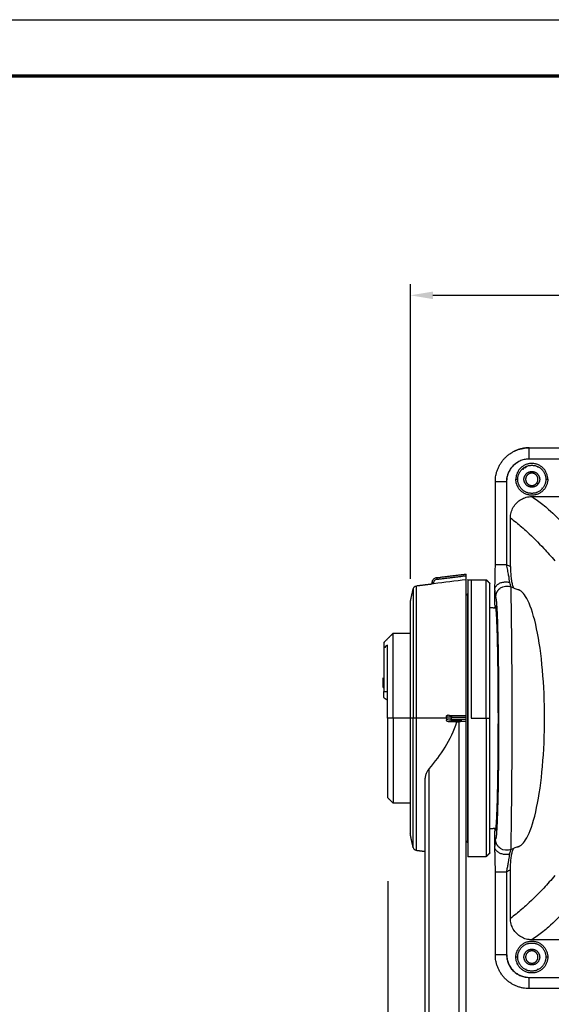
# Model space of a CAD drawing. Header units: millimetres. Extents: x 9946 to 11276, y -4769 to -3439.
# Tile 62 of 100: x 10667 to 10809, y -3702 to -3439. Entities that reach past the tile are written whole.
import ezdxf

# ---------------------------------------------------------------- set-up
doc = ezdxf.new("R2010")
doc.units = ezdxf.units.MM
doc.layers.add('ROXX NEO mini i_Fixture', color=7, linetype='Continuous', true_color=0x000000)
doc.dimstyles.get("Standard").update_dxf_attribs({"dimscale": 10, "dimtxt": 2.5, "dimasz": 3, "dimexe": 1, "dimexo": 0.5, "dimgap": 0.8, "dimtad": 1, "dimtoh": 1, "dimdec": 1, "dimzin": 1, "dimdsep": 46, "dimtxsty": 'Standard', "dimblk": 'OPEN90', "dimcen": 2.5, "dimadec": 1, "dimazin": 1, "dimtfac": 1, "dimtdec": 4, "dimtix": 1, "dimtofl": 0, "dimtmove": 1, "dimatfit": 3, "dimldrblk": 'OPEN90', "dimfxl": 1, "dimtolj": 1, "dimtzin": 1, "dimarcsym": 0})

# ---------------------------------------------------------------- blocks, each defined once
blk = doc.blocks.new('*D2')
at = {"layer": 'Defpoints', "color": 0}
for p in [(10764.95, -3663.26), (11106.95, -3663.26), (11106.95, -3885.82)]:
    blk.add_point(p, dxfattribs=at)
at = {"layer": 'ROXX NEO mini i_Fixture', "color": 0, "lineweight": -2}
for p, q in [((10764.95, -3669.26), (10764.95, -3888.82)), ((11106.95, -3669.26), (11106.95, -3888.82)), ((10770.95, -3885.82), (11100.94, -3885.82))]:
    blk.add_line(p, q, dxfattribs=at)
at = {"layer": 'ROXX NEO mini i_Fixture', "color": 0}
for points in [[(10770.95, -3884.82), (10770.95, -3886.82), (10764.95, -3885.82)], [(11100.94, -3886.82), (11100.94, -3884.82), (11106.95, -3885.82)]]:
    blk.add_solid(points, dxfattribs=at)
at = {"layer": 'ROXX NEO mini i_Fixture', "color": 0, "insert": (10935.95, -3878.92), "char_height": 9.002, "attachment_point": 5}
blk.add_mtext('\\A1;342.0', dxfattribs=at)
blk = doc.blocks.new('*D12')
at = {"layer": 'Defpoints', "color": 0}
for p in [(11100.94, -3512.81), (10770.94, -3594.55), (11100.94, -3594.55)]:
    blk.add_point(p, dxfattribs=at)
at = {"layer": 'ROXX NEO mini i_Fixture', "color": 0, "lineweight": -2}
for p, q in [((10770.94, -3588.55), (10770.94, -3509.81)), ((11100.94, -3588.55), (11100.94, -3509.81)), ((10776.94, -3512.81), (11094.94, -3512.81))]:
    blk.add_line(p, q, dxfattribs=at)
at = {"layer": 'ROXX NEO mini i_Fixture', "color": 0}
for points in [[(10776.94, -3511.81), (10776.94, -3513.81), (10770.94, -3512.81)], [(11094.94, -3513.81), (11094.94, -3511.81), (11100.94, -3512.81)]]:
    blk.add_solid(points, dxfattribs=at)
at = {"layer": 'ROXX NEO mini i_Fixture', "color": 0, "insert": (10935.94, -3505.91), "char_height": 9.002, "attachment_point": 5}
blk.add_mtext('\\A1;330.0', dxfattribs=at)

msp = doc.modelspace()

# ---------------------------------------------------------------- linework, layer by layer
at = {"layer": 'ROXX NEO mini i_Fixture'}
msp.add_lwpolyline([(11275.74, -4769.19), (9945.74, -4769.19), (9945.74, -3439.19), (11275.74, -3439.19)], close=True, dxfattribs=at)
at = {"layer": 'ROXX NEO mini i_Fixture', "color": 250, "lineweight": 70, "true_color": 0x1a171b}
msp.add_lwpolyline([(11260.74, -4754.19), (9960.74, -4754.19), (9960.74, -3454.19), (11260.74, -3454.19)], close=True, dxfattribs=at)
at = {"layer": 'ROXX NEO mini i_Fixture', "color": 18, "true_color": 0x000000}
for points, weights in [([(10793.61, -3562.56), (10793.61, -3553.53), (10802.64, -3553.53)], [1, 0.707106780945, 1]), ([(10793.61, -3562.56), (10793.61, -3553.53), (10802.64, -3553.53)], [1, 0.707106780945, 1]), ([(10802.64, -3553.54), (10800.47, -3553.54), (10798.54, -3554.52)], [1, 0.909550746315, 0.874965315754]), ([(10802.64, -3553.54), (10800.47, -3553.54), (10798.54, -3554.52)], [1, 0.909550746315, 0.874965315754]), ([(10763.84, -3605.56), (10763.84, -3605.56), (10763.84, -3607.04)], [1, 0.981458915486, 1]), ([(10763.84, -3605.56), (10763.84, -3605.56), (10763.84, -3607.04)], [1, 0.981458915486, 1]), ([(10764.84, -3625.76), (10764.84, -3611.74), (10764.84, -3606.25)], [1, 0.834119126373, 1]), ([(10764.84, -3625.76), (10764.84, -3611.74), (10764.84, -3606.25)], [1, 0.834119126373, 1]), ([(10763.84, -3620.26), (10763.84, -3620.26), (10763.84, -3618.66)], [1, 0.707106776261, 1]), ([(10763.84, -3620.26), (10763.84, -3620.26), (10763.84, -3618.66)], [1, 0.707106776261, 1]), ([(10764.84, -3625.76), (10764.84, -3646.96), (10764.84, -3646.96)], [1, 0.707106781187, 1]), ([(10764.84, -3625.76), (10764.84, -3646.96), (10764.84, -3646.96)], [1, 0.707106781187, 1]), ([(10792.14, -3661.76), (10792.14, -3661.76), (10792.14, -3625.76)], [1, 0.707106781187, 1]), ([(10792.14, -3661.76), (10792.14, -3661.76), (10792.14, -3625.76)], [1, 0.707106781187, 1]), ([(10802.64, -3697.99), (10793.61, -3697.99), (10793.61, -3688.96)], [1, 0.707106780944, 1]), ([(10802.64, -3697.99), (10793.61, -3697.99), (10793.61, -3688.96)], [1, 0.707106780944, 1])]:
    msp.add_rational_spline(points, weights, degree=2, dxfattribs=at)
for points, degree in [([(10802.64, -3553.53), (10806.68, -3553.53), (10810.72, -3553.53)], 2), ([(10802.64, -3553.53), (10806.68, -3553.53), (10810.72, -3553.53)], 2), ([(10793.61, -3584.72), (10793.61, -3573.64), (10793.61, -3562.56)], 2), ([(10793.61, -3584.72), (10793.61, -3573.64), (10793.61, -3562.56)], 2), ([(10777.96, -3588.23), (10777.81, -3588.25), (10777.52, -3588.33), (10777.16, -3588.56), (10776.88, -3588.86), (10776.69, -3589.24), (10776.64, -3589.55), (10776.64, -3589.72)], 3), ([(10777.96, -3588.23), (10777.81, -3588.25), (10777.52, -3588.33), (10777.16, -3588.56), (10776.88, -3588.86), (10776.69, -3589.24), (10776.64, -3589.55), (10776.64, -3589.72)], 3), ([(10776.64, -3589.72), (10776.64, -3589.8), (10776.64, -3589.89)], 2), ([(10776.64, -3589.72), (10776.64, -3589.8), (10776.64, -3589.89)], 2), ([(10777.96, -3588.23), (10781.9, -3587.74), (10785.84, -3587.26)], 2), ([(10777.96, -3588.23), (10781.9, -3587.74), (10785.84, -3587.26)], 2), ([(10785.84, -3587.69), (10785.84, -3587.4), (10785.84, -3587.26), (10785.84, -3587.26)], 3), ([(10785.84, -3587.69), (10785.84, -3587.4), (10785.84, -3587.26), (10785.84, -3587.26)], 3), ([(10785.84, -3588.77), (10785.84, -3588.23), (10785.84, -3587.69)], 2), ([(10785.84, -3588.77), (10785.84, -3588.23), (10785.84, -3587.69)], 2), ([(10786.24, -3588.76), (10786.69, -3588.76), (10787.14, -3588.76)], 2), ([(10786.24, -3588.76), (10786.69, -3588.76), (10787.14, -3588.76)], 2), ([(10787.14, -3588.76), (10789.14, -3588.76), (10791.14, -3588.76)], 2), ([(10787.14, -3588.76), (10789.14, -3588.76), (10791.14, -3588.76)], 2), ([(10791.14, -3588.76), (10791.64, -3589.26), (10792.14, -3589.76)], 2), ([(10791.14, -3588.76), (10791.64, -3589.26), (10792.14, -3589.76)], 2), ([(10770.94, -3594.53), (10771.31, -3592.85), (10771.69, -3591.17)], 2), ([(10770.94, -3594.53), (10771.31, -3592.85), (10771.69, -3591.17)], 2), ([(10772.54, -3590.39), (10774.59, -3590.14), (10776.64, -3589.89)], 2), ([(10772.54, -3590.39), (10774.59, -3590.14), (10776.64, -3589.89)], 2), ([(10793.43, -3591.55), (10793.43, -3591.52), (10793.43, -3591.5), (10793.43, -3591.47)], 3), ([(10793.43, -3591.55), (10793.43, -3591.52), (10793.43, -3591.5), (10793.43, -3591.47)], 3), ([(10793.43, -3595.56), (10793.43, -3593.64), (10793.43, -3591.72)], 2), ([(10793.43, -3595.56), (10793.43, -3593.64), (10793.43, -3591.72)], 2), ([(10786.14, -3592.66), (10786, -3592.8), (10785.85, -3592.95)], 2), ([(10786.14, -3592.66), (10786, -3592.8), (10785.85, -3592.95)], 2), ([(10786.24, -3592.66), (10786.19, -3592.66), (10786.14, -3592.66)], 2), ([(10786.24, -3592.66), (10786.19, -3592.66), (10786.14, -3592.66)], 2), ([(10792.99, -3596.26), (10792.56, -3596.26), (10792.14, -3596.26)], 2), ([(10792.99, -3596.26), (10792.56, -3596.26), (10792.14, -3596.26)], 2), ([(10792.99, -3596.26), (10793.3, -3596.26), (10793.62, -3596.26)], 2), ([(10792.99, -3596.26), (10793.3, -3596.26), (10793.62, -3596.26)], 2), ([(10793.43, -3595.56), (10793.53, -3595.66), (10793.64, -3595.77)], 2), ([(10793.43, -3595.56), (10793.53, -3595.66), (10793.64, -3595.77)], 2), ([(10793.43, -3596.07), (10793.71, -3595.94), (10793.99, -3595.82)], 2), ([(10793.43, -3596.07), (10793.71, -3595.94), (10793.99, -3595.82)], 2), ([(10793.43, -3596.23), (10793.43, -3596.15), (10793.43, -3596.07)], 2), ([(10793.43, -3596.23), (10793.43, -3596.15), (10793.43, -3596.07)], 2), ([(10763.84, -3605.56), (10765.09, -3604.31), (10766.34, -3603.06)], 2), ([(10763.84, -3605.56), (10765.09, -3604.31), (10766.34, -3603.06)], 2), ([(10766.34, -3603.06), (10768.64, -3603.06), (10770.95, -3603.06)], 2), ([(10766.34, -3603.06), (10768.64, -3603.06), (10770.95, -3603.06)], 2), ([(10763.84, -3607.04), (10763.84, -3612.85), (10763.84, -3618.66)], 2), ([(10763.84, -3607.04), (10763.84, -3612.85), (10763.84, -3618.66)], 2), ([(10763.64, -3615.08), (10763.64, -3615.03), (10763.64, -3615.01), (10763.64, -3615.01)], 3), ([(10763.64, -3615.08), (10763.64, -3615.03), (10763.64, -3615.01), (10763.64, -3615.01)], 3), ([(10763.64, -3615.08), (10763.74, -3615.08), (10763.84, -3615.08)], 2), ([(10763.64, -3615.08), (10763.74, -3615.08), (10763.84, -3615.08)], 2), ([(10763.64, -3616.32), (10763.64, -3615.7), (10763.64, -3615.08)], 2), ([(10763.64, -3616.32), (10763.64, -3615.7), (10763.64, -3615.08)], 2), ([(10763.64, -3617.58), (10763.64, -3616.95), (10763.64, -3616.32)], 2), ([(10763.64, -3617.58), (10763.64, -3616.95), (10763.64, -3616.32)], 2), ([(10763.64, -3617.59), (10763.64, -3617.58), (10763.64, -3617.57)], 2), ([(10763.64, -3617.59), (10763.64, -3617.58), (10763.64, -3617.57)], 2), ([(10763.64, -3617.58), (10763.74, -3617.58), (10763.84, -3617.58)], 2), ([(10763.64, -3617.58), (10763.74, -3617.58), (10763.84, -3617.58)], 2), ([(10763.64, -3617.68), (10763.64, -3617.68), (10763.64, -3617.67), (10763.64, -3617.66)], 3), ([(10763.64, -3617.68), (10763.64, -3617.68), (10763.64, -3617.67), (10763.64, -3617.66)], 3), ([(10763.84, -3617.68), (10763.74, -3617.68), (10763.64, -3617.68)], 2), ([(10763.84, -3617.68), (10763.74, -3617.68), (10763.64, -3617.68)], 2), ([(10763.84, -3620.26), (10764.34, -3620.61), (10764.84, -3620.96)], 2), ([(10763.84, -3620.26), (10764.34, -3620.61), (10764.84, -3620.96)], 2), ([(10774.84, -3781.61), (10774.84, -3712.09), (10774.84, -3642.58)], 2), ([(10774.84, -3781.61), (10774.84, -3712.09), (10774.84, -3642.58)], 2), ([(10766.34, -3648.46), (10765.59, -3647.71), (10764.84, -3646.96)], 2), ([(10766.34, -3648.46), (10765.59, -3647.71), (10764.84, -3646.96)], 2), ([(10770.94, -3648.46), (10768.64, -3648.46), (10766.34, -3648.46)], 2), ([(10770.94, -3648.46), (10768.64, -3648.46), (10766.34, -3648.46)], 2), ([(10792.14, -3655.26), (10792.56, -3655.26), (10792.99, -3655.26)], 2), ([(10792.14, -3655.26), (10792.56, -3655.26), (10792.99, -3655.26)], 2), ([(10793.62, -3655.26), (10793.3, -3655.26), (10792.99, -3655.26)], 2), ([(10793.62, -3655.26), (10793.3, -3655.26), (10792.99, -3655.26)], 2), ([(10793.43, -3655.45), (10793.43, -3655.35), (10793.43, -3655.24)], 2), ([(10793.43, -3655.45), (10793.43, -3655.35), (10793.43, -3655.24)], 2), ([(10793.43, -3655.45), (10793.71, -3655.58), (10793.99, -3655.7)], 2), ([(10793.43, -3655.45), (10793.71, -3655.58), (10793.99, -3655.7)], 2), ([(10770.98, -3656.98), (10770.95, -3656.82), (10770.91, -3656.66), (10770.89, -3656.56)], 3), ([(10770.98, -3656.98), (10770.95, -3656.82), (10770.91, -3656.66), (10770.89, -3656.56)], 3), ([(10771.69, -3660.35), (10771.31, -3658.67), (10770.94, -3656.99)], 2), ([(10771.69, -3660.35), (10771.31, -3658.67), (10770.94, -3656.99)], 2), ([(10793.43, -3655.96), (10793.53, -3655.86), (10793.64, -3655.75)], 2), ([(10793.43, -3655.96), (10793.53, -3655.86), (10793.64, -3655.75)], 2), ([(10793.43, -3659.8), (10793.43, -3657.88), (10793.43, -3655.96)], 2), ([(10793.43, -3659.8), (10793.43, -3657.88), (10793.43, -3655.96)], 2), ([(10785.84, -3658.56), (10785.99, -3658.71), (10786.14, -3658.86)], 2), ([(10785.84, -3658.56), (10785.99, -3658.71), (10786.14, -3658.86)], 2), ([(10786.14, -3658.86), (10786.19, -3658.86), (10786.24, -3658.86)], 2), ([(10786.14, -3658.86), (10786.19, -3658.86), (10786.24, -3658.86)], 2), ([(10793.43, -3660.05), (10793.43, -3660.02), (10793.43, -3660), (10793.43, -3659.97)], 3), ([(10793.43, -3660.05), (10793.43, -3660.02), (10793.43, -3660), (10793.43, -3659.97)], 3), ([(10774.84, -3661.41), (10773.69, -3661.27), (10772.54, -3661.13)], 2), ([(10774.84, -3661.41), (10773.69, -3661.27), (10772.54, -3661.13)], 2), ([(10787.14, -3662.76), (10786.69, -3662.76), (10786.24, -3662.76)], 2), ([(10787.14, -3662.76), (10786.69, -3662.76), (10786.24, -3662.76)], 2), ([(10791.14, -3662.76), (10789.14, -3662.76), (10787.14, -3662.76)], 2), ([(10791.14, -3662.76), (10789.14, -3662.76), (10787.14, -3662.76)], 2), ([(10792.14, -3661.76), (10791.64, -3662.26), (10791.14, -3662.76)], 2), ([(10792.14, -3661.76), (10791.64, -3662.26), (10791.14, -3662.76)], 2), ([(10793.61, -3688.96), (10793.61, -3677.88), (10793.61, -3666.8)], 2), ([(10793.61, -3688.96), (10793.61, -3677.88), (10793.61, -3666.8)], 2), ([(10931.31, -3697.99), (10866.97, -3697.99), (10802.64, -3697.99)], 2), ([(10931.31, -3697.99), (10866.97, -3697.99), (10802.64, -3697.99)], 2)]:
    msp.add_open_spline(points, degree=degree, dxfattribs=at)
at = {"layer": 'ROXX NEO mini i_Fixture', "color": 18, "lineweight": -3, "true_color": 0x000000}
for points, weights in [([(10802.64, -3556.53), (10802.64, -3553.53), (10802.64, -3553.53)], [1, 0.707106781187, 1]), ([(10802.64, -3556.53), (10796.61, -3556.53), (10796.61, -3562.56)], [1, 0.707106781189, 1]), ([(10796.64, -3562.56), (10796.64, -3558.89), (10799.92, -3557.22)], [1, 0.812922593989, 0.909006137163]), ([(10801.75, -3558.83), (10801.31, -3558.94), (10800.9, -3559.15)], [0.985727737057, 0.985378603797, 0.999063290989]), ([(10793.61, -3562.56), (10793.61, -3562.56), (10796.61, -3562.56)], [1, 0.707106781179, 1]), ([(10799.09, -3561.96), (10799.59, -3561.96), (10799.59, -3561.96)], [1, 0.707106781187, 1]), ([(10807.09, -3561.96), (10807.09, -3561.96), (10807.59, -3561.96)], [1, 0.707106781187, 1]), ([(10793.61, -3584.72), (10793.61, -3584.72), (10796.61, -3584.72)], [1, 0.707108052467, 1]), ([(10777.13, -3589.64), (10776.64, -3589.64), (10776.64, -3589.72)], [1, 0.716301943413, 1]), ([(10777.96, -3588.23), (10777.95, -3588.23), (10778, -3588.65)], [1, 0.758237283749, 1]), ([(10785.84, -3624.83), (10785.84, -3589.65), (10785.84, -3588.77)], [1, 0.724580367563, 1]), ([(10787.14, -3588.76), (10787.14, -3588.76), (10787.14, -3625.76)], [1, 0.707106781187, 1]), ([(10791.14, -3625.76), (10791.14, -3588.76), (10791.14, -3588.76)], [1, 0.70711812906, 1]), ([(10792.14, -3625.76), (10792.14, -3589.76), (10792.14, -3589.76)], [1, 0.707106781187, 1]), ([(10771.69, -3591.17), (10771.69, -3591.18), (10771.69, -3625.76)], [1, 0.707166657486, 1]), ([(10772.54, -3625.76), (10772.54, -3590.39), (10772.54, -3590.39)], [1, 0.707106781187, 1]), ([(10793.98, -3592.06), (10793.57, -3592.76), (10793.57, -3593.58)], [1, 0.96501866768, 1]), ([(10794.57, -3591.3), (10793.65, -3592.19), (10793.65, -3593.47)], [1, 0.919444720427, 1]), ([(10797.8, -3590.71), (10797.79, -3590.7), (10797.78, -3590.7)], [1, 0.998847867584, 0.997711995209]), ([(10770.94, -3625.76), (10770.94, -3594.53), (10770.94, -3594.53)], [1, 0.707106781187, 1]), ([(10766.34, -3625.76), (10766.34, -3603.06), (10766.34, -3603.06)], [1, 0.707106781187, 1]), ([(10766.34, -3625.76), (10766.34, -3648.46), (10766.34, -3648.46)], [1, 0.707106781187, 1]), ([(10770.94, -3656.99), (10770.94, -3656.99), (10770.94, -3625.76)], [1, 0.707106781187, 1]), ([(10772.54, -3625.76), (10771.84, -3625.76), (10771.69, -3625.76)], [1, 0.816478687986, 1]), ([(10771.69, -3660.35), (10771.69, -3660.35), (10771.69, -3625.76)], [1, 0.707106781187, 1]), ([(10772.54, -3661.13), (10772.54, -3661.13), (10772.54, -3625.76)], [1, 0.707106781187, 1]), ([(10780.54, -3625.4), (10780.54, -3624.92), (10781.03, -3624.9)], [1, 0.716301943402, 1]), ([(10780.59, -3626.41), (10780.54, -3626.31), (10780.54, -3626.19)], [0.878996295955, 0.912528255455, 1]), ([(10781.03, -3626.68), (10780.75, -3626.68), (10780.61, -3626.45)], [1, 0.81955725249, 0.868651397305]), ([(10781.9, -3625.03), (10781.85, -3625.09), (10781.86, -3625.52)], [1, 0.758237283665, 1]), ([(10781.9, -3626.5), (10781.85, -3626.42), (10781.86, -3626.01)], [1, 0.774920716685, 1]), ([(10784.32, -3626.51), (10784.27, -3626.43), (10784.27, -3626.02)], [1, 0.774920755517, 1]), ([(10784.49, -3626.02), (10784.49, -3626.42), (10784.53, -3626.51)], [1, 0.773016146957, 0.972249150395]), ([(10791.14, -3625.76), (10791.14, -3662.76), (10791.14, -3662.76)], [1, 0.707106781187, 1]), ([(10793.9, -3659.31), (10793.57, -3658.67), (10793.57, -3657.95)], [0.992544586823, 0.968661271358, 1]), ([(10794.57, -3660.22), (10793.65, -3659.33), (10793.65, -3658.05)], [1, 0.919492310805, 1]), ([(10793.61, -3666.8), (10793.61, -3666.8), (10796.61, -3666.8)], [1, 0.70710749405, 1]), ([(10796.61, -3688.96), (10793.61, -3688.96), (10793.61, -3688.96)], [1, 0.707106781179, 1]), ([(10796.61, -3688.96), (10796.61, -3694.99), (10802.64, -3694.99)], [1, 0.707106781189, 1]), ([(10796.64, -3688.96), (10796.64, -3694.2), (10801.84, -3694.9)], [1, 0.752805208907, 1]), ([(10799.59, -3689.56), (10799.59, -3689.56), (10799.09, -3689.56)], [1, 0.707106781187, 1]), ([(10807.59, -3689.56), (10807.09, -3689.56), (10807.09, -3689.56)], [1, 0.707106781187, 1]), ([(10802.64, -3697.99), (10802.64, -3697.99), (10802.64, -3694.99)], [1, 0.707106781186, 1])]:
    msp.add_rational_spline(points, weights, degree=2, dxfattribs=at)
for points, knots in [([(10807.59, -3561.96), (10807.59, -3557.71), (10803.34, -3557.71), (10799.09, -3557.71), (10799.09, -3561.96)], [-13.351769, -13.351769, -13.351769, -6.675884, -6.675884, 0, 0, 0]), ([(10799.59, -3561.96), (10799.59, -3558.21), (10803.34, -3558.21), (10807.09, -3558.21), (10807.09, -3561.96)], [0, 0, 0, 5.890486, 5.890486, 11.780972, 11.780972, 11.780972]), ([(10801.24, -3561.96), (10801.24, -3559.86), (10803.34, -3559.86), (10805.44, -3559.86), (10805.44, -3561.96)], [0, 0, 0, 3.298672, 3.298672, 6.597345, 6.597345, 6.597345]), ([(10804.99, -3561.96), (10804.99, -3560.31), (10803.34, -3560.31), (10801.69, -3560.31), (10801.69, -3561.96)], [-5.183628, -5.183628, -5.183628, -2.591814, -2.591814, 0, 0, 0]), ([(10807.59, -3561.96), (10807.59, -3566.21), (10803.34, -3566.21), (10799.09, -3566.21), (10799.09, -3561.96)], [0, 0, 0, 6.675884, 6.675884, 13.351769, 13.351769, 13.351769]), ([(10807.09, -3561.96), (10807.09, -3565.71), (10803.34, -3565.71), (10799.59, -3565.71), (10799.59, -3561.96)], [-11.780972, -11.780972, -11.780972, -5.890486, -5.890486, 0, 0, 0]), ([(10805.44, -3561.96), (10805.44, -3564.06), (10803.34, -3564.06), (10801.24, -3564.06), (10801.24, -3561.96)], [0, 0, 0, 3.298672, 3.298672, 6.597345, 6.597345, 6.597345]), ([(10801.69, -3561.96), (10801.69, -3563.61), (10803.34, -3563.61), (10804.99, -3563.61), (10804.99, -3561.96)], [-5.183628, -5.183628, -5.183628, -2.591814, -2.591814, 0, 0, 0]), ([(10786.14, -3592.66), (10786.14, -3592.66), (10786.14, -3625.76), (10786.14, -3658.86), (10786.14, -3658.86)], [-103.986881, -103.986881, -103.986881, -51.993441, -51.993441, 0, 0, 0]), ([(10799.09, -3689.56), (10799.09, -3685.31), (10803.34, -3685.31), (10807.59, -3685.31), (10807.59, -3689.56)], [0, 0, 0, 6.675884, 6.675884, 13.351769, 13.351769, 13.351769]), ([(10799.59, -3689.56), (10799.59, -3685.81), (10803.34, -3685.81), (10807.09, -3685.81), (10807.09, -3689.56)], [-11.780972, -11.780972, -11.780972, -5.890486, -5.890486, 0, 0, 0]), ([(10807.59, -3689.56), (10807.59, -3693.81), (10803.34, -3693.81), (10799.09, -3693.81), (10799.09, -3689.56)], [0, 0, 0, 6.675884, 6.675884, 13.351769, 13.351769, 13.351769]), ([(10807.09, -3689.56), (10807.09, -3693.31), (10803.34, -3693.31), (10799.59, -3693.31), (10799.59, -3689.56)], [-11.780972, -11.780972, -11.780972, -5.890486, -5.890486, 0, 0, 0]), ([(10801.24, -3689.56), (10801.24, -3687.46), (10803.34, -3687.46), (10805.44, -3687.46), (10805.44, -3689.56)], [0, 0, 0, 3.298672, 3.298672, 6.597345, 6.597345, 6.597345]), ([(10805.44, -3689.56), (10805.44, -3691.66), (10803.34, -3691.66), (10801.24, -3691.66), (10801.24, -3689.56)], [0, 0, 0, 3.298672, 3.298672, 6.597345, 6.597345, 6.597345]), ([(10804.99, -3689.56), (10804.99, -3687.91), (10803.34, -3687.91), (10801.69, -3687.91), (10801.69, -3689.56)], [-5.183628, -5.183628, -5.183628, -2.591814, -2.591814, 0, 0, 0]), ([(10801.69, -3689.56), (10801.69, -3691.21), (10803.34, -3691.21), (10804.99, -3691.21), (10804.99, -3689.56)], [-5.183628, -5.183628, -5.183628, -2.591814, -2.591814, 0, 0, 0])]:
    msp.add_rational_spline(points, [1, 0.707106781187, 1, 0.707106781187, 1], degree=2, knots=knots, dxfattribs=at)
for points, degree in [([(10810.79, -3556.53), (10806.71, -3556.53), (10802.64, -3556.53)], 2), ([(10800.89, -3559.18), (10800.96, -3559.25), (10801.04, -3559.32)], 2), ([(10801.84, -3558.8), (10801.84, -3558.65), (10801.84, -3558.5)], 2), ([(10804.84, -3558.5), (10804.84, -3558.62), (10804.84, -3558.74)], 2), ([(10805.24, -3558.73), (10805.05, -3558.73), (10804.86, -3558.73)], 2), ([(10796.61, -3562.56), (10796.61, -3573.64), (10796.61, -3584.72)], 2), ([(10804.66, -3562.95), (10804.82, -3563.11), (10804.98, -3563.27)], 2), ([(10805.97, -3564.26), (10806.06, -3564.35), (10806.15, -3564.44)], 2), ([(10803.34, -3566.56), (10807.06, -3566.56), (10810.79, -3566.56)], 2), ([(10797.64, -3585.22), (10797.64, -3578.74), (10797.64, -3572.26)], 2), ([(10796.61, -3584.72), (10796.78, -3584.81), (10797.13, -3584.98), (10797.47, -3585.14), (10797.64, -3585.22)], 3), ([(10797.45, -3589.49), (10797.42, -3589.25), (10797.34, -3588.68), (10797.17, -3587.61), (10796.93, -3586.3), (10796.72, -3585.27), (10796.61, -3584.72)], 3), ([(10796.64, -3584.74), (10796.64, -3584.71), (10796.64, -3584.69)], 2), ([(10777.13, -3589.84), (10777.06, -3589.85), (10776.93, -3589.86), (10776.77, -3589.88), (10776.7, -3589.89), (10776.68, -3589.89)], 3), ([(10778, -3588.65), (10777.9, -3588.66), (10777.72, -3588.72), (10777.47, -3588.87), (10777.29, -3589.07), (10777.16, -3589.33), (10777.13, -3589.53), (10777.13, -3589.64)], 3), ([(10785.84, -3588.77), (10782.93, -3589.13), (10780.03, -3589.48), (10777.13, -3589.84)], 3), ([(10777.13, -3589.64), (10777.13, -3589.74), (10777.13, -3589.84)], 2), ([(10778, -3588.65), (10781.92, -3588.17), (10785.84, -3587.69)], 2), ([(10793.43, -3591.55), (10793.44, -3591.92), (10793.46, -3592.54), (10793.49, -3593.14), (10793.53, -3593.51), (10793.55, -3593.6), (10793.57, -3593.58)], 3), ([(10797.79, -3590.68), (10798.48, -3590.96), (10799.18, -3591.23), (10799.88, -3591.5)], 3), ([(10799.88, -3591.5), (10799.73, -3591.45), (10799.59, -3591.41), (10799.45, -3591.39)], 3), ([(10793.65, -3593.47), (10793.67, -3593.45), (10793.72, -3593.49), (10793.81, -3593.94), (10793.91, -3594.9), (10794, -3596.28), (10794.07, -3597.78), (10794.14, -3599.42), (10794.2, -3601.28), (10794.25, -3603.41), (10794.31, -3605.72), (10794.35, -3608.19), (10794.39, -3610.82), (10794.42, -3613.58), (10794.45, -3616.45), (10794.47, -3619.4), (10794.48, -3622.4), (10794.49, -3625.44), (10794.48, -3628.48), (10794.47, -3631.49), (10794.45, -3634.46), (10794.43, -3637.35), (10794.4, -3640.13), (10794.36, -3642.79), (10794.32, -3645.3), (10794.27, -3647.66), (10794.21, -3649.79), (10794.15, -3651.69), (10794.08, -3653.47), (10794, -3655.24), (10793.9, -3656.72), (10793.81, -3657.61), (10793.72, -3658.03), (10793.67, -3658.07), (10793.65, -3658.05)], 3), ([(10793.43, -3596.07), (10793.52, -3596.16), (10793.62, -3596.26)], 2), ([(10793.76, -3596.26), (10793.69, -3596.26), (10793.62, -3596.26)], 2), ([(10764.84, -3606.25), (10764.67, -3606.39), (10764.33, -3606.65), (10764, -3606.91), (10763.84, -3607.04)], 3), ([(10763.67, -3616.32), (10763.74, -3616.32), (10763.82, -3616.32)], 2), ([(10763.84, -3618.66), (10764.34, -3618.66), (10764.84, -3618.66)], 2), ([(10766.34, -3625.76), (10765.59, -3625.76), (10764.84, -3625.76)], 2), ([(10770.95, -3625.76), (10768.64, -3625.76), (10766.34, -3625.76)], 2), ([(10771.69, -3625.76), (10771.31, -3625.76), (10770.94, -3625.76)], 2), ([(10780.54, -3625.76), (10776.54, -3625.76), (10772.54, -3625.76)], 2), ([(10780.54, -3625.4), (10780.54, -3625.79), (10780.54, -3626.19)], 2), ([(10781.86, -3625.52), (10781.78, -3625.52), (10781.63, -3625.52), (10781.44, -3625.52), (10781.28, -3625.51), (10781.14, -3625.51), (10781, -3625.5), (10780.87, -3625.49), (10780.75, -3625.47), (10780.64, -3625.45), (10780.59, -3625.44), (10780.57, -3625.43)], 3), ([(10781.86, -3626.01), (10781.75, -3626.01), (10781.55, -3626.02), (10781.3, -3626.03), (10781.09, -3626.04), (10780.92, -3626.06), (10780.79, -3626.08), (10780.69, -3626.11), (10780.64, -3626.12), (10780.62, -3626.13)], 3), ([(10781.1, -3624.96), (10781.12, -3624.96), (10781.16, -3624.98), (10781.25, -3624.99), (10781.33, -3625), (10781.42, -3625.01), (10781.52, -3625.02), (10781.63, -3625.02), (10781.75, -3625.03), (10781.85, -3625.03), (10781.9, -3625.03)], 3), ([(10781.9, -3626.5), (10781.83, -3626.5), (10781.7, -3626.51), (10781.53, -3626.52), (10781.39, -3626.53), (10781.28, -3626.55), (10781.19, -3626.57), (10781.15, -3626.59), (10781.13, -3626.6)], 3), ([(10781.86, -3625.52), (10783.85, -3625.51), (10785.84, -3625.49)], 2), ([(10781.86, -3625.52), (10781.86, -3625.77), (10781.86, -3626.01)], 2), ([(10781.86, -3626.01), (10783.06, -3626.02), (10784.27, -3626.02)], 2), ([(10781.9, -3625.03), (10783.87, -3625.01), (10785.84, -3625)], 2), ([(10784.32, -3626.51), (10783.11, -3626.51), (10781.9, -3626.5)], 2), ([(10783.34, -3626.73), (10783.59, -3626.7), (10783.84, -3626.66)], 2), ([(10783.84, -3626.66), (10784.43, -3626.58), (10785.09, -3626.55), (10785.84, -3626.55)], 3), ([(10783.84, -3626.66), (10783.84, -3704.14), (10783.84, -3781.61)], 2), ([(10784.27, -3626.02), (10784.31, -3626.02), (10784.38, -3626.02), (10784.45, -3626.02), (10784.49, -3626.02)], 3), ([(10784.54, -3626.51), (10784.47, -3626.51), (10784.39, -3626.51), (10784.32, -3626.51)], 3), ([(10784.49, -3626.02), (10785.16, -3626.02), (10785.84, -3626.03)], 2), ([(10784.54, -3626.51), (10785.19, -3626.52), (10785.84, -3626.52)], 2), ([(10785.84, -3625), (10785.84, -3624.92), (10785.84, -3624.83)], 2), ([(10785.84, -3625.49), (10785.84, -3625.2), (10785.84, -3625.04), (10785.84, -3625)], 3), ([(10785.84, -3626.03), (10785.84, -3625.76), (10785.84, -3625.49)], 2), ([(10785.84, -3626.52), (10785.84, -3626.48), (10785.84, -3626.32), (10785.84, -3626.03)], 3), ([(10785.84, -3725.96), (10785.84, -3676.25), (10785.84, -3626.55)], 2), ([(10787.14, -3625.76), (10789.14, -3625.76), (10791.14, -3625.76)], 2), ([(10791.14, -3625.76), (10791.64, -3625.76), (10792.14, -3625.76)], 2), ([(10775.95, -3639.27), (10777.54, -3637.47), (10780.41, -3633.62), (10782.54, -3629.18), (10783.34, -3626.73)], 3), ([(10783.34, -3626.73), (10782.57, -3626.73), (10781.8, -3626.73), (10781.03, -3626.73)], 3), ([(10774.84, -3642.58), (10774.84, -3642.23), (10774.9, -3641.57), (10775.13, -3640.67), (10775.49, -3639.88), (10775.79, -3639.45), (10775.95, -3639.27)], 3), ([(10775.95, -3781.61), (10775.95, -3710.44), (10775.95, -3639.27)], 2), ([(10793.62, -3655.26), (10793.52, -3655.36), (10793.43, -3655.45)], 2), ([(10793.77, -3655.26), (10793.7, -3655.26), (10793.62, -3655.26)], 2), ([(10793.57, -3657.95), (10793.55, -3657.92), (10793.52, -3658.02), (10793.47, -3658.69), (10793.44, -3659.47), (10793.43, -3659.97)], 3), ([(10799.88, -3660.02), (10799.18, -3660.29), (10798.48, -3660.56), (10797.79, -3660.84)], 3), ([(10799.45, -3660.13), (10799.59, -3660.11), (10799.73, -3660.07), (10799.88, -3660.02)], 3), ([(10796.61, -3666.8), (10796.69, -3666.39), (10796.85, -3665.61), (10797.06, -3664.54), (10797.23, -3663.58), (10797.36, -3662.73), (10797.42, -3662.25), (10797.45, -3662.03)], 3), ([(10797.64, -3666.3), (10797.47, -3666.38), (10797.12, -3666.55), (10796.78, -3666.71), (10796.61, -3666.8)], 3), ([(10796.61, -3666.8), (10796.61, -3677.88), (10796.61, -3688.96)], 2), ([(10797.64, -3679.26), (10797.64, -3672.78), (10797.64, -3666.3)], 2), ([(10811.78, -3684.96), (10807.56, -3684.96), (10803.34, -3684.96)], 2), ([(10801.84, -3693), (10801.84, -3692.86), (10801.84, -3692.72)], 2), ([(10802.64, -3694.99), (10867.02, -3694.99), (10931.4, -3694.99)], 2), ([(10804.84, -3692.72), (10804.84, -3692.86), (10804.84, -3693)], 2)]:
    msp.add_open_spline(points, degree=degree, dxfattribs=at)
for points, knots in [([(10797.64, -3572.26), (10797.64, -3571.76), (10797.83, -3570.27), (10799.12, -3568.04), (10801.35, -3566.76), (10802.84, -3566.56), (10803.34, -3566.56)], [-9.152074, -9.152074, -9.152074, -9.152074, -7.626728, -4.576037, -1.525346, 0, 0, 0, 0]), ([(10803.34, -3566.56), (10803.84, -3566.88), (10805.33, -3567.91), (10808.31, -3570.3), (10811.73, -3573.73), (10814.26, -3576.66), (10815.23, -3577.93), (10815.26, -3577.96)], [0, 0, 0, 0, 7.154659, 21.463978, 42.927957, 57.237276, 57.635256, 57.635256, 57.635256, 57.635256]), ([(10797.64, -3572.26), (10798.14, -3572.64), (10799.63, -3573.81), (10802.6, -3576.38), (10806.05, -3579.81), (10808.51, -3582.57), (10809.49, -3583.72)], [0, 0, 0, 0, 7.101209, 21.303626, 42.607251, 56.877911, 56.877911, 56.877911, 56.877911]), ([(10797.64, -3585.22), (10797.64, -3585.74), (10797.67, -3586.76), (10797.79, -3588.3), (10797.99, -3589.56), (10798.21, -3590.43), (10798.36, -3590.81), (10798.42, -3590.93)], [-9.092209, -9.092209, -9.092209, -9.092209, -7.576841, -6.061473, -4.546104, -3.030736, -2.056911, -2.056911, -2.056911, -2.056911]), ([(10793.43, -3591.47), (10793.45, -3591.26), (10793.56, -3590.81), (10794, -3590.19), (10794.7, -3589.7), (10795.59, -3589.39), (10796.54, -3589.31), (10797.16, -3589.41), (10797.45, -3589.49)], [-5.654536, -5.654536, -5.654536, -5.654536, -4.806154, -3.844923, -2.883692, -1.922461, -0.961231, 0, 0, 0, 0]), ([(10797.76, -3590.65), (10797.75, -3590.62), (10797.71, -3590.48), (10797.62, -3590.16), (10797.51, -3589.74), (10797.45, -3589.49)], [-2.227911, -2.227911, -2.227911, -2.227911, -1.886248, -0.943124, 0, 0, 0, 0]), ([(10794.57, -3591.3), (10794.7, -3591.18), (10794.84, -3591.07), (10794.99, -3590.97), (10795.82, -3590.42), (10796.87, -3590.31), (10797.79, -3590.68)], [1.695399, 1.695399, 1.695399, 1.695399, 2.267737, 2.267737, 2.267737, 5.489015, 5.489015, 5.489015, 5.489015]), ([(10797.79, -3590.68), (10797.78, -3590.68), (10797.76, -3590.73), (10797.74, -3591.13), (10797.75, -3592.14), (10797.76, -3593.64), (10797.79, -3595.27), (10797.81, -3597.05), (10797.84, -3599.07), (10797.87, -3601.39), (10797.9, -3603.91), (10797.92, -3606.6), (10797.95, -3609.46), (10797.97, -3612.48), (10797.98, -3615.6), (10797.99, -3618.82), (10798, -3622.1), (10798.01, -3625.41), (10798, -3628.73), (10798, -3632.01), (10797.99, -3635.25), (10797.97, -3638.4), (10797.95, -3641.44), (10797.93, -3644.33), (10797.9, -3647.07), (10797.87, -3649.64), (10797.84, -3651.96), (10797.82, -3654.03), (10797.79, -3655.96), (10797.76, -3657.88), (10797.74, -3659.48), (10797.74, -3660.42), (10797.76, -3660.7), (10797.77, -3660.77)], [1.200159, 1.200159, 1.200159, 1.200159, 3.453828, 6.907657, 10.361485, 13.815313, 17.269142, 20.72297, 24.176798, 27.630627, 31.084455, 34.538283, 37.992112, 41.44594, 44.899768, 48.353597, 51.807425, 55.261253, 58.715082, 62.16891, 65.622738, 69.076567, 72.530395, 75.984223, 79.438052, 82.89188, 86.345708, 89.799537, 93.253365, 96.707193, 100.161022, 103.61485, 107.068678, 107.068678, 107.068678, 107.068678]), ([(10799.88, -3660.02), (10800.7, -3659.7), (10802.47, -3657.62), (10804.77, -3650.24), (10806.37, -3638.94), (10806.92, -3625.76), (10806.37, -3612.58), (10804.77, -3601.28), (10802.47, -3593.9), (10800.7, -3591.82), (10799.88, -3591.5)], [-107.275475, -107.275475, -107.275475, -107.275475, -95.620512, -81.960439, -68.300366, -54.640293, -40.98022, -27.320146, -13.660073, -2.00511, -2.00511, -2.00511, -2.00511]), ([(10797.45, -3662.03), (10797.15, -3662.11), (10796.53, -3662.21), (10795.55, -3662.12), (10794.67, -3661.81), (10793.96, -3661.29), (10793.54, -3660.65), (10793.44, -3660.24), (10793.43, -3660.05)], [0, 0, 0, 0, 0.961524, 1.923049, 2.884573, 3.846097, 4.807622, 5.642579, 5.642579, 5.642579, 5.642579]), ([(10797.79, -3660.84), (10796.87, -3661.21), (10795.82, -3661.1), (10794.99, -3660.55), (10794.84, -3660.45), (10794.7, -3660.34), (10794.57, -3660.22)], [0.59609, 0.59609, 0.59609, 0.59609, 3.817532, 3.817532, 3.817532, 4.389693, 4.389693, 4.389693, 4.389693]), ([(10797.45, -3662.03), (10797.53, -3661.7), (10797.65, -3661.23), (10797.74, -3660.94), (10797.77, -3660.85)], [-3.784778, -3.784778, -3.784778, -3.784778, -2.523186, -1.588125, -1.588125, -1.588125, -1.588125]), ([(10797.64, -3666.3), (10797.64, -3665.78), (10797.67, -3664.76), (10797.79, -3663.22), (10797.99, -3661.96), (10798.21, -3661.08), (10798.37, -3660.71), (10798.43, -3660.58)], [0, 0, 0, 0, 1.515366, 3.030732, 4.546098, 6.061464, 7.058873, 7.058873, 7.058873, 7.058873]), ([(10809.49, -3667.8), (10808.51, -3668.96), (10806.05, -3671.71), (10802.6, -3675.14), (10799.63, -3677.71), (10798.14, -3678.88), (10797.64, -3679.26)], [0, 0, 0, 0, 14.270631, 35.574213, 49.7766, 56.877794, 56.877794, 56.877794, 56.877794]), ([(10815.26, -3673.56), (10815.23, -3673.59), (10814.26, -3674.86), (10811.73, -3677.79), (10808.31, -3681.22), (10805.33, -3683.61), (10803.84, -3684.64), (10803.34, -3684.96)], [-57.635486, -57.635486, -57.635486, -57.635486, -57.237529, -42.928146, -21.464073, -7.154691, 0, 0, 0, 0]), ([(10803.34, -3684.96), (10802.84, -3684.96), (10801.35, -3684.76), (10799.12, -3683.48), (10797.83, -3681.25), (10797.64, -3679.76), (10797.64, -3679.26)], [-9.152074, -9.152074, -9.152074, -9.152074, -7.626728, -4.576037, -1.525346, 0, 0, 0, 0])]:
    msp.add_open_spline(points, degree=3, knots=knots, dxfattribs=at)
at = {"layer": 'ROXX NEO mini i_Fixture', "color": 18, "true_color": 0x000000}
for points, knots in [([(10793.43, -3591.47), (10793.45, -3591.18), (10793.47, -3590.86), (10793.49, -3590.51), (10793.51, -3590.04), (10793.53, -3589.51), (10793.55, -3588.96), (10793.57, -3588.35), (10793.58, -3587.7), (10793.59, -3587.03), (10793.6, -3586.28), (10793.61, -3585.5), (10793.61, -3584.72)], [0.420849, 0.420849, 0.420849, 0.420849, 1.842275, 1.842275, 1.842275, 3.728024, 3.728024, 3.728024, 5.809819, 5.809819, 5.809819, 8.140649, 8.140649, 8.140649, 8.140649]), ([(10793.43, -3591.47), (10793.45, -3591.18), (10793.47, -3590.86), (10793.49, -3590.51), (10793.51, -3590.04), (10793.53, -3589.51), (10793.55, -3588.96), (10793.57, -3588.35), (10793.58, -3587.7), (10793.59, -3587.03), (10793.6, -3586.28), (10793.61, -3585.5), (10793.61, -3584.72)], [0.420849, 0.420849, 0.420849, 0.420849, 1.842275, 1.842275, 1.842275, 3.728024, 3.728024, 3.728024, 5.809819, 5.809819, 5.809819, 8.140649, 8.140649, 8.140649, 8.140649]), ([(10771.74, -3591.18), (10771.82, -3590.98), (10771.93, -3590.71), (10772.11, -3590.52), (10772.32, -3590.42), (10772.54, -3590.39)], [0.114153, 0.114153, 0.114153, 0.114153, 0.308448, 0.308448, 1.390657, 1.390657, 1.390657, 1.390657]), ([(10771.74, -3591.18), (10771.82, -3590.98), (10771.93, -3590.71), (10772.11, -3590.52), (10772.32, -3590.42), (10772.54, -3590.39)], [0.114153, 0.114153, 0.114153, 0.114153, 0.308448, 0.308448, 1.390657, 1.390657, 1.390657, 1.390657]), ([(10793.72, -3655.52), (10793.73, -3655.48), (10793.74, -3655.4), (10793.76, -3655.28), (10793.78, -3655.16), (10793.79, -3655.01), (10793.82, -3654.81), (10793.84, -3654.58), (10793.86, -3654.34), (10793.88, -3654.11), (10793.9, -3653.8), (10793.92, -3653.41), (10793.95, -3652.94), (10793.98, -3652.47), (10794.01, -3651.85), (10794.04, -3651.06), (10794.08, -3650.13), (10794.11, -3649.19), (10794.14, -3648.25), (10794.17, -3647.32), (10794.2, -3646.07), (10794.23, -3644.5), (10794.27, -3642.63), (10794.3, -3640.76), (10794.33, -3638.88), (10794.35, -3637.01), (10794.37, -3635.13), (10794.39, -3632.63), (10794.4, -3629.51), (10794.41, -3625.76), (10794.4, -3622.01), (10794.39, -3618.89), (10794.37, -3616.39), (10794.35, -3614.51), (10794.33, -3612.64), (10794.3, -3610.77), (10794.27, -3608.89), (10794.23, -3607.02), (10794.2, -3605.45), (10794.17, -3604.21), (10794.14, -3603.27), (10794.11, -3602.33), (10794.08, -3601.39), (10794.04, -3600.46), (10794.01, -3599.68), (10793.98, -3599.05), (10793.95, -3598.58), (10793.92, -3598.11), (10793.9, -3597.72), (10793.88, -3597.41), (10793.86, -3597.18), (10793.84, -3596.94), (10793.82, -3596.71), (10793.79, -3596.51), (10793.78, -3596.36), (10793.76, -3596.24), (10793.74, -3596.12), (10793.73, -3596.04), (10793.72, -3596)], [0.362302, 0.362302, 0.362302, 0.362302, 0.543453, 0.724605, 0.905756, 1.086907, 1.449209, 1.811512, 2.173814, 2.536116, 2.898418, 3.623023, 4.347628, 5.072232, 5.796837, 7.246046, 8.695255, 10.144465, 11.593674, 13.042883, 14.492092, 17.390511, 20.288929, 23.187348, 26.085766, 28.984185, 31.882603, 34.781022, 40.577859, 46.374695, 52.171532, 57.968369, 60.866788, 63.765206, 66.663625, 69.562043, 72.460462, 75.35888, 78.257299, 79.706508, 81.155717, 82.604926, 84.054136, 85.503345, 86.952554, 87.677159, 88.401763, 89.126368, 89.850973, 90.213275, 90.575577, 90.937879, 91.300182, 91.662484, 91.843635, 92.024786, 92.205938, 92.387089, 92.387089, 92.387089, 92.387089]), ([(10793.72, -3655.52), (10793.73, -3655.48), (10793.74, -3655.4), (10793.76, -3655.28), (10793.78, -3655.16), (10793.79, -3655.01), (10793.82, -3654.81), (10793.84, -3654.58), (10793.86, -3654.34), (10793.88, -3654.11), (10793.9, -3653.8), (10793.92, -3653.41), (10793.95, -3652.94), (10793.98, -3652.47), (10794.01, -3651.85), (10794.04, -3651.06), (10794.08, -3650.13), (10794.11, -3649.19), (10794.14, -3648.25), (10794.17, -3647.32), (10794.2, -3646.07), (10794.23, -3644.5), (10794.27, -3642.63), (10794.3, -3640.76), (10794.33, -3638.88), (10794.35, -3637.01), (10794.37, -3635.13), (10794.39, -3632.63), (10794.4, -3629.51), (10794.41, -3625.76), (10794.4, -3622.01), (10794.39, -3618.89), (10794.37, -3616.39), (10794.35, -3614.51), (10794.33, -3612.64), (10794.3, -3610.77), (10794.27, -3608.89), (10794.23, -3607.02), (10794.2, -3605.45), (10794.17, -3604.21), (10794.14, -3603.27), (10794.11, -3602.33), (10794.08, -3601.39), (10794.04, -3600.46), (10794.01, -3599.68), (10793.98, -3599.05), (10793.95, -3598.58), (10793.92, -3598.11), (10793.9, -3597.72), (10793.88, -3597.41), (10793.86, -3597.18), (10793.84, -3596.94), (10793.82, -3596.71), (10793.79, -3596.51), (10793.78, -3596.36), (10793.76, -3596.24), (10793.74, -3596.12), (10793.73, -3596.04), (10793.72, -3596)], [0.362302, 0.362302, 0.362302, 0.362302, 0.543453, 0.724605, 0.905756, 1.086907, 1.449209, 1.811512, 2.173814, 2.536116, 2.898418, 3.623023, 4.347628, 5.072232, 5.796837, 7.246046, 8.695255, 10.144465, 11.593674, 13.042883, 14.492092, 17.390511, 20.288929, 23.187348, 26.085766, 28.984185, 31.882603, 34.781022, 40.577859, 46.374695, 52.171532, 57.968369, 60.866788, 63.765206, 66.663625, 69.562043, 72.460462, 75.35888, 78.257299, 79.706508, 81.155717, 82.604926, 84.054136, 85.503345, 86.952554, 87.677159, 88.401763, 89.126368, 89.850973, 90.213275, 90.575577, 90.937879, 91.300182, 91.662484, 91.843635, 92.024786, 92.205938, 92.387089, 92.387089, 92.387089, 92.387089]), ([(10772.54, -3661.13), (10772.32, -3661.1), (10772.11, -3661), (10771.93, -3660.81), (10771.81, -3660.53), (10771.74, -3660.33)], [0.19764, 0.19764, 0.19764, 0.19764, 1.278294, 1.278294, 1.473637, 1.473637, 1.473637, 1.473637]), ([(10772.54, -3661.13), (10772.32, -3661.1), (10772.11, -3661), (10771.93, -3660.81), (10771.81, -3660.53), (10771.74, -3660.33)], [0.19764, 0.19764, 0.19764, 0.19764, 1.278294, 1.278294, 1.473637, 1.473637, 1.473637, 1.473637]), ([(10793.61, -3666.8), (10793.61, -3666.17), (10793.61, -3665.54), (10793.6, -3664.93), (10793.59, -3664.35), (10793.58, -3663.79), (10793.57, -3663.24), (10793.56, -3662.73), (10793.54, -3662.23), (10793.52, -3661.76), (10793.5, -3661.31), (10793.48, -3660.89), (10793.46, -3660.52), (10793.45, -3660.35), (10793.44, -3660.2), (10793.43, -3660.05)], [0.35729, 0.35729, 0.35729, 0.35729, 2.238233, 2.238233, 2.238233, 4.007641, 4.007641, 4.007641, 5.700365, 5.700365, 5.700365, 7.345046, 7.345046, 7.345046, 8.071823, 8.071823, 8.071823, 8.071823]), ([(10793.61, -3666.8), (10793.61, -3666.17), (10793.61, -3665.54), (10793.6, -3664.93), (10793.59, -3664.35), (10793.58, -3663.79), (10793.57, -3663.24), (10793.56, -3662.73), (10793.54, -3662.23), (10793.52, -3661.76), (10793.5, -3661.31), (10793.48, -3660.89), (10793.46, -3660.52), (10793.45, -3660.35), (10793.44, -3660.2), (10793.43, -3660.05)], [0.35729, 0.35729, 0.35729, 0.35729, 2.238233, 2.238233, 2.238233, 4.007641, 4.007641, 4.007641, 5.700365, 5.700365, 5.700365, 7.345046, 7.345046, 7.345046, 8.071823, 8.071823, 8.071823, 8.071823])]:
    msp.add_open_spline(points, degree=3, knots=knots, dxfattribs=at)
msp.add_rational_spline([(10786.24, -3588.76), (10786.24, -3588.76), (10786.24, -3625.76), (10786.24, -3662.76), (10786.24, -3662.76)], [1, 0.707106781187, 1, 0.707106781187, 1], degree=2, knots=[-116.239093, -116.239093, -116.239093, -58.119546, -58.119546, 0, 0, 0], dxfattribs=at)
msp.add_rational_spline([(10786.24, -3588.76), (10786.24, -3588.76), (10786.24, -3625.76), (10786.24, -3662.76), (10786.24, -3662.76)], [1, 0.707106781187, 1, 0.707106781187, 1], degree=2, knots=[-116.239093, -116.239093, -116.239093, -58.119546, -58.119546, 0, 0, 0], dxfattribs=at)

# ---------------------------------------------------------------- dimensions: what is measured, and where the dimension line sits
at = {"layer": 'ROXX NEO mini i_Fixture', "color": 5, "true_color": 0x0000ff}
for base, p1, p2, picture, middle in [((11100.94, -3512.81), (10770.94, -3594.55), (11100.94, -3594.55), '*D12', (10935.94, -3505.91)), ((11106.95, -3885.82), (10764.95, -3663.26), (11106.95, -3663.26), '*D2', (10935.95, -3878.92))]:
    dim = msp.add_linear_dim(base=base, p1=p1, p2=p2, dimstyle='Standard', override={"dimscale": 3.0005, "dimtxt": 3, "dimasz": 2, "dimexe": 1, "dimexo": 2, "dimgap": 0.8, "dimtad": 1, "dimtih": 0, "dimtoh": 0, "dimdec": 1, "dimlfac": 1, "dimzin": 1, "dimtxsty": 'Standard', "dimsah": 0, "dimcen": 2.5, "dimadec": 1, "dimazin": 1, "dimtix": 0, "dimtmove": 0, "dimtzin": 1}, dxfattribs=at)
    dim.commit()
    dim.dimension.update_dxf_attribs({"geometry": picture, "text_midpoint": middle})

doc.saveas('drawing.dxf')
